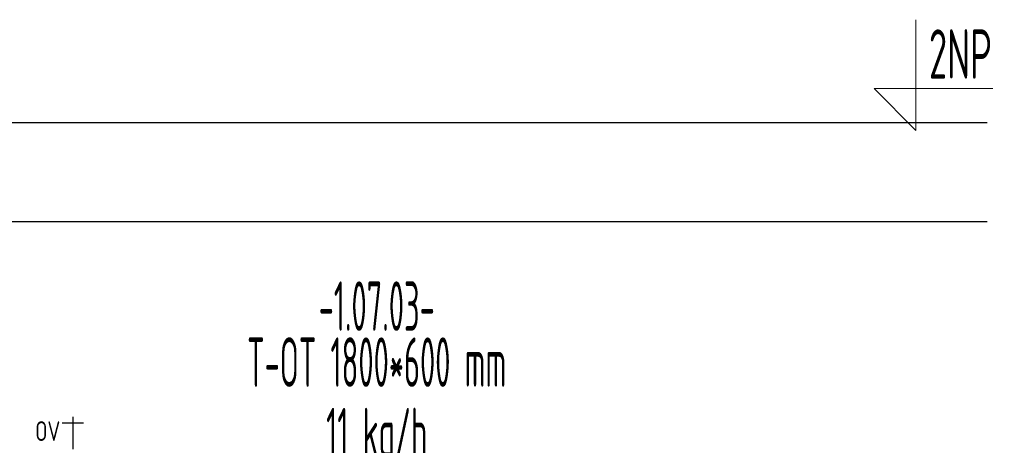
# Model space of a CAD drawing. Header units: millimetres. Extents: x 14365 to 105143, y -126377 to -22383.
# Tile 247 of 256: x 102640 to 105128, y -124323 to -123247. Entities that reach past the tile are written whole.
import ezdxf
from ezdxf.enums import TextEntityAlignment as Align

# ---------------------------------------------------------------- set-up
doc = ezdxf.new("R2010")
doc.units = ezdxf.units.MM
doc.linetypes.add('phl_thick', pattern=[0])
doc.linetypes.add('VERDECKT', pattern=[9.525, 6.35, -3.175])
for name, color, linetype, lineweight in [('JS_VYT_POPIS - OBECNĚ', 7, 'Continuous', 5), ('UT_KOTY - DIMENZE', 7, 'Continuous', 5), ('UT_SCHÉMA_POPIS', 7, 'VERDECKT', 5), ('UT_SCHÉMA_SYMBOLY', 7, 'Continuous', 25), ('VZT_50 POPIS - OBECNE', 7, 'Continuous', 5)]:
    doc.layers.add(name, color=color, linetype=linetype, lineweight=lineweight)
doc.styles.add('ISO 2.5', font='isocp.shx', dxfattribs={"width": 0.8, "height": 2.5})
doc.styles.add('ISOCP 2.5', font='isocp.shx', dxfattribs={"width": 0.6, "height": 2.5})
doc.styles.add('VZT_POPIS', font='isocp.shx', dxfattribs={"width": 0.6, "height": 125})

msp = doc.modelspace()

# ---------------------------------------------------------------- linework, layer by layer
at = {"ltscale": 8}
for p, q in [((31841.3, -123507.2), (105085.1, -123507.2)), ((31841.3, -123757.2), (105085.1, -123757.2))]:
    msp.add_line(p, q, dxfattribs=at)
at = {"layer": 'UT_SCHÉMA_SYMBOLY'}
for p, q in [((102774.1, -124251.7), (102774.1, -124333.6)), ((102801.1, -124267.7), (102747.1, -124267.7))]:
    msp.add_line(p, q, dxfattribs=at)
at = {"layer": 'VZT_50 POPIS - OBECNE', "linetype": 'phl_thick'}
for p, q in [((104904.9, -123247.2), (104904.9, -123527.2)), ((104904.9, -123527.2), (104798.9, -123421.1)), ((104798.9, -123421.1), (105098.9, -123421.1))]:
    msp.add_line(p, q, dxfattribs=at)

# ---------------------------------------------------------------- texts
at = {"layer": 'JS_VYT_POPIS - OBECNĚ', "style": 'VZT_POPIS', "width": 0.5}
for s, p in [('-1.07.03-', (103542.2, -123971.5)), ('T-OT 1800*600 mm', (103542.2, -124113.1)), ('11 kg/h', (103542.2, -124291.1))]:
    msp.add_text(s, height=125, dxfattribs=at).set_placement(p, align=Align.MIDDLE_CENTER)
at = {"layer": 'UT_KOTY - DIMENZE', "style": 'ISOCP 2.5', "width": 0.6}
msp.add_text('2NP', height=125, dxfattribs=at).set_placement((104937.6, -123396.7))
at = {"layer": 'UT_SCHÉMA_POPIS', "style": 'ISO 2.5', "width": 0.8}
msp.add_text('OV', height=50, dxfattribs=at).set_placement((102679.1, -124287.5), align=Align.MIDDLE_LEFT)

doc.saveas('drawing.dxf')
